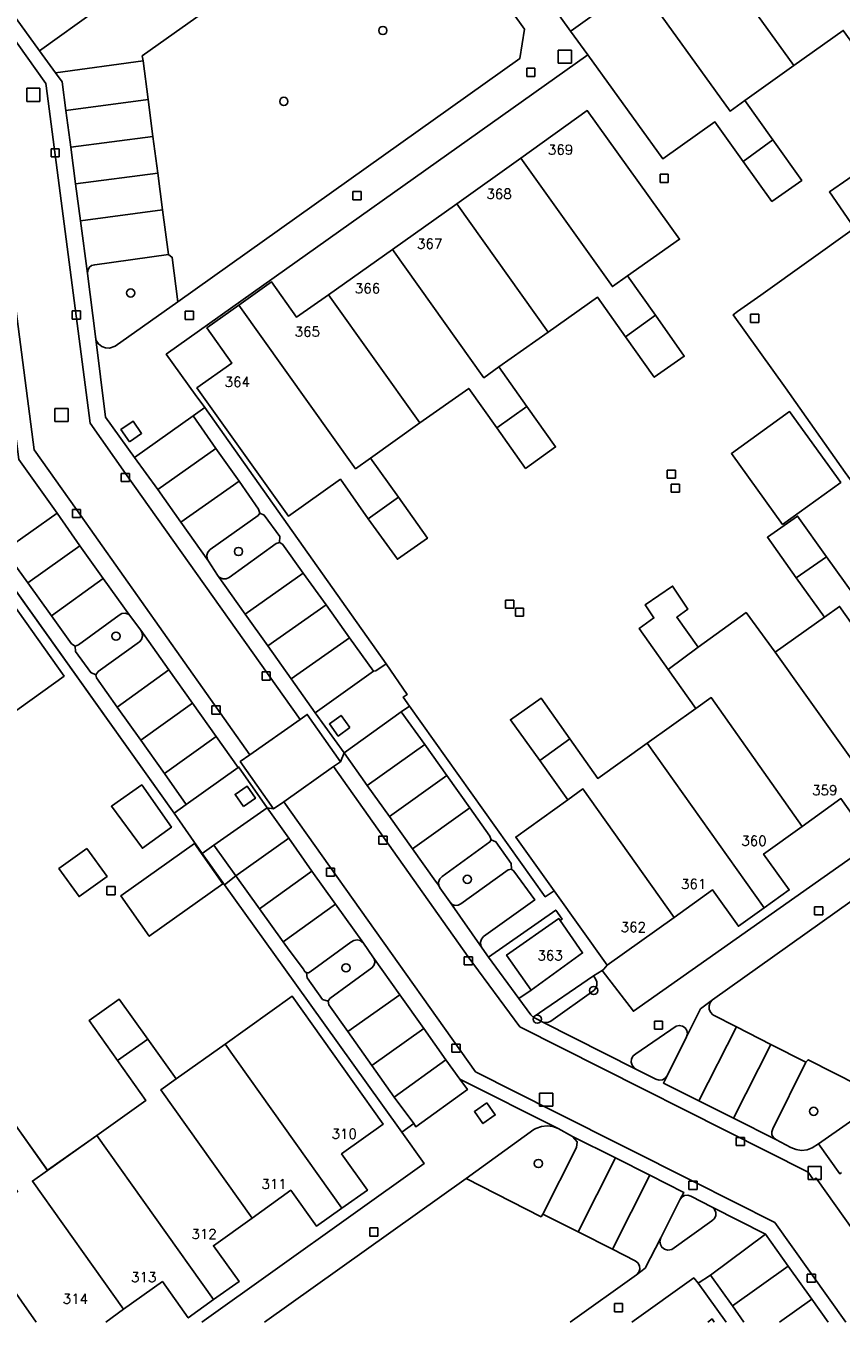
# Model space of a CAD drawing. Header units: metres. Extents: x 108000 to 109000, y 423600 to 424200.
# Tile 62 of 106: x 108757 to 108807, y 423600 to 423679. Entities that reach past the tile are written whole.
import ezdxf

# ---------------------------------------------------------------- set-up
doc = ezdxf.new("R2010")
doc.units = ezdxf.units.M
doc.header["$MEASUREMENT"] = 0
for name, color, linetype in [('Erf', 10, 'Continuous'), ('groenvoorziening', 10, 'Continuous'), ('Huisnummers', 10, 'Continuous'), ('inspectie- _rioolput', 10, 'Continuous'), ('kolk', 10, 'Continuous'), ('onverhard', 10, 'Continuous'), ('open verharding', 10, 'Continuous'), ('pand', 10, 'Continuous'), ('Parkeervlak', 10, 'Continuous'), ('rijbaan lokale weg', 10, 'Continuous'), ('struiken', 10, 'Continuous'), ('vegetatieobject', 10, 'Continuous'), ('Voetgangersgebied', 10, 'Continuous'), ('Voetpad', 10, 'Continuous'), ('Wegmarkering', 10, 'Continuous')]:
    doc.layers.add(name, color=color, linetype=linetype)
doc.styles.get("Standard").update_dxf_attribs({"font": 'txt.shx'})

# ---------------------------------------------------------------- blocks, each defined once
blk = doc.blocks.new('138_ACAD_1_FMEBLOCK13')
at = {"layer": 'Parkeervlak', "color": 255}
blk.add_line((3.583, -2.684), (2.587, -1.285), dxfattribs=at)
blk.add_lwpolyline([(2.587, -1.285), (1.155, 0.725), (-0.239, 2.683), (-3.583, 0.174), (-2.25, -1.699), (-1.549, -2.684)], dxfattribs=at)
blk = doc.blocks.new('138_ACAD_1_FMEBLOCK69')
at = {"layer": 'Erf', "color": 52, "true_color": 0xd2d200}
for points in [[(12.726, 6.124), (1.666, 21.634), (-0.678, 24.894), (-19.233, 11.52), (-19.434, 11.376), (-19.782, 11.919), (-27.962, 6.075), (-13.829, -13.8), (-13.126, -14.769), (-5.929, -24.894)], [(14.409, -24.894), (27.962, -15.231), (26.606, -13.319), (25.432, -11.664), (20.08, -4.221), (15.792, 1.767), (14.433, 3.665), (12.726, 6.124)]]:
    blk.add_lwpolyline(points, dxfattribs=at)
blk = doc.blocks.new('138_ACAD_1_FMEBLOCK70')
at = {"layer": 'Erf', "color": 52, "true_color": 0xd2d200}
blk.add_line((-1.91, -9.156), (-2.995, -9.938), dxfattribs=at)
blk.add_lwpolyline([(-13.398, -9.938), (-13.91, -9.219), (-10.043, -6.469), (-11.605, -4.281), (-8.375, -1.986), (-10.082, 0.406), (-11.832, 2.876), (-10.012, 4.188), (-8.262, 1.719), (-6.55, -0.688), (-3.551, 1.438), (-0.551, 3.573), (-2.285, 6.001), (-4.02, 8.438), (-2.184, 9.751), (-0.441, 7.312), (1.293, 4.884), (4.27, 7.001), (8.355, 9.938), (13.91, 2.126), (11.379, 0.312), (12.949, -1.906), (11.395, -2.999), (9.848, -4.094), (8.277, -1.906), (5.918, -3.594), (3.559, -5.281), (5.129, -7.469), (3.566, -8.562), (2.027, -9.688), (0.457, -7.469), (-1.91, -9.156)], dxfattribs=at)
blk = doc.blocks.new('138_ACAD_1_FMEBLOCK74')
at = {"layer": 'Erf', "color": 52, "true_color": 0xd2d200}
blk.add_line((2.87, -1.346), (1.177, 1.029), dxfattribs=at)
blk.add_lwpolyline([(1.177, 1.029), (0.899, 1.346), (-2.87, -1.346)], dxfattribs=at)
blk = doc.blocks.new('138_ACAD_1_FMEBLOCK92')
at = {"layer": 'Voetpad', "color": 255}
for points in [[(-2.94, 5.787), (-1.584, 3.875), (-15.137, -5.787)], [(11.089, -5.787), (14.859, -3.095), (15.137, -3.412)]]:
    blk.add_lwpolyline(points, dxfattribs=at)
blk = doc.blocks.new('138_ACAD_1_FMEBLOCK93')
at = {"layer": 'Voetpad', "color": 255}
for points in [[(-15.266, -7.4), (-2.986, 1.345), (1.155, 4.341), (1.278, 4.409), (1.606, 4.525), (1.952, 4.563), (2.297, 4.521), (2.622, 4.403), (-3.354, 7.4), (-2.902, 6.768), (-6.054, 4.509), (-6.177, 4.709)], [(11.922, -4.542), (15.266, -2.033), (12.03, -0.391), (12.168, -0.534), (12.24, -0.719), (12.234, -0.918), (12.151, -1.099), (12.003, -1.234), (9.56, -2.97), (9.315, -3.015), (9.12, -2.963), (8.96, -2.84), (8.861, -2.665), (8.836, -2.465), (8.889, -2.271), (7.926, -4.12), (7.414, -4.511), (3.362, -7.4)]]:
    blk.add_lwpolyline(points, dxfattribs=at)
blk = doc.blocks.new('138_ACAD_1_FMEBLOCK115')
at = {"layer": 'groenvoorziening', "color": 3}
blk.add_line((0.846, 4.372), (-11.434, -4.372), dxfattribs=at)
blk.add_lwpolyline([(7.194, -4.372), (11.246, -1.483), (11.374, -1.33), (11.434, -1.138), (11.415, -0.938), (11.32, -0.759), (11.164, -0.632), (9.769, 0.066), (7.677, 1.125), (5.536, 2.209)], dxfattribs=at)

msp = doc.modelspace()

# ---------------------------------------------------------------- linework, layer by layer
at = {"layer": 'Erf', "color": 52, "true_color": 0xd2d200}
for points in [[(108809.867, 423692.813), (108813.947, 423695.715), (108812.377, 423697.927), (108788.529, 423680.953), (108790.133, 423678.688), (108790.165, 423678.711), (108794.227, 423681.625), (108798.141, 423684.406), (108802.039, 423687.219), (108805.961, 423690), (108809.867, 423692.813)], [(108808.562, 423680.032), (108810.273, 423677.656), (108812.039, 423675.156), (108810.227, 423673.875), (108808.461, 423676.375), (108806.752, 423678.736), (108803.75, 423676.594), (108800.763, 423674.463), (108802.469, 423672.063), (108804.227, 423669.594), (108802.406, 423668.313), (108800.648, 423670.75), (108798.929, 423673.157), (108795.758, 423670.906), (108791.176, 423677.245), (108765.478, 423658.99), (108767.245, 423656.538), (108767.829, 423655.752), (108778.883, 423640.121)], [(108793.469, 423660.063), (108791.768, 423662.476), (108788.773, 423660.344), (108785.758, 423658.219), (108787.469, 423655.813), (108789.219, 423653.344), (108787.391, 423652.031), (108785.633, 423654.5), (108783.923, 423656.916), (108780.93, 423654.813), (108777.924, 423652.664), (108779.633, 423650.281), (108781.398, 423647.781), (108779.578, 423646.5), (108777.797, 423648.969), (108776.102, 423651.375), (108772.93, 423649.125), (108767.352, 423656.938), (108769.487, 423658.456), (108767.963, 423660.6), (108769.911, 423661.985), (108771.899, 423663.399), (108773.426, 423661.251), (108775.367, 423662.625), (108779.273, 423665.375), (108783.188, 423668.156), (108787.102, 423670.938), (108791.148, 423673.844), (108796.773, 423666), (108793.602, 423663.781), (108795.313, 423661.375), (108797.063, 423658.875), (108795.227, 423657.594), (108793.469, 423660.063)], [(108806.879, 423651.78), (108803.227, 423656.938), (108800.043, 423661.401), (108800.3, 423661.601), (108801.738, 423662.606), (108807.441, 423666.679), (108805.909, 423668.887), (108808.145, 423670.439)], [(108803.483, 423655.503), (108806.605, 423651.182), (108803.054, 423648.617), (108799.932, 423652.938), (108803.483, 423655.503)], [(108778.883, 423640.121), (108780.172, 423638.262), (108779.931, 423638.099), (108780.316, 423637.547), (108788.588, 423625.926), (108789.122, 423626.286), (108786.789, 423629.563), (108789.958, 423631.837), (108788.248, 423634.224), (108786.461, 423636.719), (108788.328, 423638.031), (108790.08, 423635.553), (108791.785, 423633.142), (108794.791, 423635.278), (108797.768, 423637.394), (108796.08, 423639.782), (108794.313, 423642.281), (108795.214, 423642.922), (108794.681, 423643.725), (108796.345, 423644.861), (108797.28, 423643.46), (108796.604, 423642.964), (108797.913, 423641.13), (108800.829, 423643.247), (108802.612, 423640.84), (108805.603, 423642.968), (108803.893, 423645.371), (108802.133, 423647.844), (108803.969, 423649.125), (108805.726, 423646.656), (108807.43, 423644.262)], [(108753.688, 423647.188), (108759.25, 423639.375), (108755.192, 423636.464)], [(108808.188, 423629.688), (108806.617, 423631.906), (108804.253, 423630.215), (108801.898, 423628.531), (108803.461, 423626.344), (108801.925, 423625.245), (108800.359, 423624.125), (108798.789, 423626.344), (108796.438, 423624.656), (108792.352, 423621.75), (108792.155, 423621.504), (108792.049, 423621.435), (108793.958, 423618.945), (108818.103, 423635.953)], [(108764.03, 423628.887), (108762.14, 423631.439), (108763.986, 423632.739), (108765.8, 423630.164), (108764.03, 423628.887)], [(108762.704, 423625.978), (108767.21, 423629.169), (108768.939, 423626.704), (108764.444, 423623.522), (108762.704, 423625.978)], [(108760.638, 423628.872), (108761.87, 423627.169), (108760.167, 423625.937), (108758.935, 423627.64), (108760.638, 423628.872)], [(108798.494, 423600), (108798.758, 423600.188), (108798.892, 423600)]]:
    msp.add_lwpolyline(points, dxfattribs=at)
at = {"layer": 'groenvoorziening', "color": 3}
for points in [[(108766.188, 423662.194), (108787.027, 423677.02), (108787.329, 423678.803), (108780.976, 423687.679), (108779.189, 423687.944), (108764.008, 423677.181), (108764.067, 423676.889), (108764.378, 423674.515), (108764.672, 423672.268), (108764.964, 423670.042), (108765.258, 423667.791), (108765.615, 423665.068)], [(108765.615, 423665.068), (108761.117, 423664.453), (108760.93, 423664.401), (108760.779, 423664.279), (108760.69, 423664.106), (108760.676, 423663.912), (108761.157, 423660.079), (108761.217, 423659.838), (108761.35, 423659.628), (108761.543, 423659.471), (108761.775, 423659.382), (108762.024, 423659.371), (108762.36, 423659.494), (108766.188, 423662.194)], [(108766.188, 423662.194), (108765.847, 423664.899), (108765.615, 423665.068)], [(108772.177, 423647.451), (108772.389, 423647.518), (108772.398, 423647.883), (108771.458, 423649.186), (108771.176, 423649.31), (108771.083, 423649.161), (108768.155, 423647.089), (108768.022, 423646.937), (108767.959, 423646.746), (108767.974, 423646.545), (108768.054, 423646.379), (108768.613, 423645.519), (108768.749, 423645.378), (108768.929, 423645.302), (108769.125, 423645.304), (108769.312, 423645.389), (108772.177, 423647.451)], [(108763.845, 423641.466), (108763.976, 423641.614), (108764.037, 423641.801), (108764.02, 423641.998), (108763.929, 423642.168), (108763.292, 423643.016), (108763.155, 423643.142), (108762.972, 423643.204), (108762.78, 423643.187), (108762.611, 423643.094), (108760.132, 423641.286), (108759.922, 423641.208), (108759.948, 423640.881), (108760.879, 423639.589), (108761.184, 423639.459), (108761.325, 423639.649), (108763.845, 423641.466)], [(108809.219, 423613.655), (108824.329, 423624.41), (108824.756, 423627.424), (108821.934, 423631.334), (108816.724, 423632.395), (108798.787, 423619.634), (108798.646, 423619.481), (108798.572, 423619.285), (108798.576, 423619.076), (108798.657, 423618.884), (108798.804, 423618.735), (108800.244, 423617.998), (108802.348, 423616.929), (108804.478, 423615.847)], [(108786.327, 423627.56), (108786.531, 423627.604), (108786.514, 423627.949), (108785.582, 423629.274), (108785.29, 423629.403), (108785.21, 423629.265), (108782.295, 423627.162), (108782.158, 423627.013), (108782.088, 423626.823), (108782.097, 423626.62), (108782.157, 423626.476), (108782.764, 423625.609), (108782.899, 423625.473), (108783.077, 423625.402), (108783.269, 423625.409), (108783.445, 423625.495), (108786.327, 423627.56)], [(108778.014, 423621.591), (108778.141, 423621.734), (108778.199, 423621.916), (108778.178, 423622.106), (108778.084, 423622.268), (108777.501, 423623.096), (108777.306, 423623.253), (108777.112, 423623.297), (108776.916, 423623.262), (108776.742, 423623.148), (108774.259, 423621.357), (108774.153, 423621.298), (108774.032, 423621.297), (108774.072, 423620.974), (108775.014, 423619.665), (108775.343, 423619.563), (108775.455, 423619.728), (108778.014, 423621.591)], [(108804.478, 423615.847), (108802.458, 423611.786), (108802.395, 423611.604), (108802.41, 423611.412), (108802.502, 423611.242), (108802.653, 423611.123), (108803.562, 423610.634), (108803.885, 423610.51), (108804.218, 423610.466), (108804.553, 423610.502), (108804.869, 423610.615), (108805.249, 423610.857), (108809.219, 423613.655)], [(108809.219, 423613.655), (108804.609, 423615.994), (108804.478, 423615.847)], [(108788.446, 423606.581), (108790.488, 423610.644), (108790.522, 423610.987), (108790.255, 423611.321), (108789.364, 423611.803), (108789.039, 423611.921), (108788.694, 423611.963), (108788.348, 423611.925), (108788.02, 423611.809), (108787.897, 423611.741), (108783.756, 423608.745)], [(108783.756, 423608.745), (108788.33, 423606.418), (108788.446, 423606.581)]]:
    msp.add_lwpolyline(points, dxfattribs=at)
at = {"layer": 'inspectie- _rioolput', "color": 30}
for p, q in [((108790.178, 423677.539), (108789.378, 423677.539)), ((108789.378, 423677.539), (108789.378, 423676.739)), ((108790.178, 423676.739), (108790.178, 423677.539)), ((108789.378, 423676.739), (108790.178, 423676.739)), ((108757.776, 423675.206), (108756.976, 423675.206)), ((108756.976, 423675.206), (108756.976, 423674.406)), ((108757.776, 423674.406), (108757.776, 423675.206)), ((108756.976, 423674.406), (108757.776, 423674.406)), ((108759.495, 423655.688), (108758.695, 423655.688)), ((108758.695, 423655.688), (108758.695, 423654.888)), ((108759.495, 423654.888), (108759.495, 423655.688)), ((108758.695, 423654.888), (108759.495, 423654.888)), ((108789.043, 423613.951), (108788.243, 423613.951)), ((108788.243, 423613.951), (108788.243, 423613.151)), ((108789.043, 423613.151), (108789.043, 423613.951)), ((108788.243, 423613.151), (108789.043, 423613.151)), ((108805.409, 423609.491), (108804.609, 423609.491)), ((108804.609, 423609.491), (108804.609, 423608.691)), ((108805.409, 423608.691), (108805.409, 423609.491)), ((108804.609, 423608.691), (108805.409, 423608.691))]:
    msp.add_line(p, q, dxfattribs=at)
at = {"layer": 'kolk', "color": 30, "true_color": 0xf07a00}
for p, q in [((108787.461, 423675.932), (108787.461, 423676.432)), ((108787.461, 423676.432), (108787.961, 423676.432)), ((108787.961, 423675.932), (108787.461, 423675.932)), ((108787.961, 423676.432), (108787.961, 423675.932)), ((108758.454, 423671.024), (108758.454, 423671.524)), ((108758.454, 423671.524), (108758.954, 423671.524)), ((108758.954, 423671.024), (108758.454, 423671.024)), ((108758.954, 423671.524), (108758.954, 423671.024)), ((108795.586, 423669.473), (108795.586, 423669.973)), ((108795.586, 423669.973), (108796.086, 423669.973)), ((108796.086, 423669.473), (108795.586, 423669.473)), ((108796.086, 423669.973), (108796.086, 423669.473)), ((108776.861, 423668.408), (108776.861, 423668.908)), ((108776.861, 423668.908), (108777.361, 423668.908)), ((108777.361, 423668.908), (108777.361, 423668.408)), ((108777.361, 423668.408), (108776.861, 423668.408)), ((108759.744, 423661.131), (108759.744, 423661.631)), ((108759.744, 423661.631), (108760.244, 423661.631)), ((108760.244, 423661.631), (108760.244, 423661.131)), ((108766.638, 423661.116), (108766.638, 423661.616)), ((108766.638, 423661.616), (108767.138, 423661.616)), ((108767.138, 423661.616), (108767.138, 423661.116)), ((108760.244, 423661.131), (108759.744, 423661.131)), ((108767.138, 423661.116), (108766.638, 423661.116)), ((108801.103, 423660.935), (108801.103, 423661.435)), ((108801.103, 423661.435), (108801.603, 423661.435)), ((108801.603, 423660.935), (108801.103, 423660.935)), ((108801.603, 423661.435), (108801.603, 423660.935)), ((108762.737, 423651.233), (108762.737, 423651.733)), ((108762.737, 423651.733), (108763.237, 423651.733)), ((108763.237, 423651.233), (108762.737, 423651.233)), ((108763.237, 423651.733), (108763.237, 423651.233)), ((108796.025, 423651.437), (108796.025, 423651.937)), ((108796.025, 423651.937), (108796.525, 423651.937)), ((108796.525, 423651.437), (108796.025, 423651.437)), ((108796.525, 423651.937), (108796.525, 423651.437)), ((108796.269, 423650.585), (108796.269, 423651.085)), ((108796.269, 423651.085), (108796.769, 423651.085)), ((108796.769, 423650.585), (108796.269, 423650.585)), ((108796.769, 423651.085), (108796.769, 423650.585)), ((108759.76, 423649.041), (108759.76, 423649.541)), ((108759.76, 423649.541), (108760.26, 423649.541)), ((108760.26, 423649.041), (108759.76, 423649.041)), ((108760.26, 423649.541), (108760.26, 423649.041)), ((108786.166, 423643.513), (108786.166, 423644.013)), ((108786.166, 423644.013), (108786.666, 423644.013)), ((108786.666, 423643.513), (108786.166, 423643.513)), ((108786.666, 423644.013), (108786.666, 423643.513)), ((108786.763, 423643.024), (108786.763, 423643.524)), ((108786.763, 423643.524), (108787.263, 423643.524)), ((108787.263, 423643.524), (108787.263, 423643.024)), ((108787.263, 423643.024), (108786.763, 423643.024)), ((108771.318, 423639.127), (108771.318, 423639.627)), ((108771.318, 423639.627), (108771.818, 423639.627)), ((108771.818, 423639.627), (108771.818, 423639.127)), ((108771.818, 423639.127), (108771.318, 423639.127)), ((108768.268, 423637.058), (108768.268, 423637.558)), ((108768.268, 423637.558), (108768.768, 423637.558)), ((108768.768, 423637.058), (108768.268, 423637.058)), ((108768.768, 423637.558), (108768.768, 423637.058)), ((108778.447, 423629.123), (108778.447, 423629.623)), ((108778.447, 423629.623), (108778.947, 423629.623)), ((108778.947, 423629.123), (108778.447, 423629.123)), ((108778.947, 423629.623), (108778.947, 423629.123)), ((108775.245, 423627.173), (108775.245, 423627.673)), ((108775.245, 423627.673), (108775.745, 423627.673)), ((108775.745, 423627.673), (108775.745, 423627.173)), ((108775.745, 423627.173), (108775.245, 423627.173)), ((108761.862, 423626.049), (108761.862, 423626.549)), ((108761.862, 423626.549), (108762.362, 423626.549)), ((108762.362, 423626.049), (108761.862, 423626.049)), ((108762.362, 423626.549), (108762.362, 423626.049)), ((108805, 423624.82), (108805, 423625.32)), ((108805, 423625.32), (108805.5, 423625.32)), ((108805.5, 423625.32), (108805.5, 423624.82)), ((108805.5, 423624.82), (108805, 423624.82)), ((108783.645, 423621.767), (108783.645, 423622.267)), ((108783.645, 423622.267), (108784.145, 423622.267)), ((108784.145, 423622.267), (108784.145, 423621.767)), ((108784.145, 423621.767), (108783.645, 423621.767)), ((108795.243, 423617.849), (108795.243, 423618.349)), ((108795.243, 423618.349), (108795.743, 423618.349)), ((108795.743, 423618.349), (108795.743, 423617.849)), ((108795.743, 423617.849), (108795.243, 423617.849)), ((108782.897, 423616.449), (108782.897, 423616.949)), ((108782.897, 423616.949), (108783.397, 423616.949)), ((108783.397, 423616.449), (108782.897, 423616.449)), ((108783.397, 423616.949), (108783.397, 423616.449)), ((108800.229, 423610.754), (108800.229, 423611.254)), ((108800.229, 423611.254), (108800.729, 423611.254)), ((108800.729, 423611.254), (108800.729, 423610.754)), ((108800.729, 423610.754), (108800.229, 423610.754)), ((108797.341, 423608.081), (108797.341, 423608.581)), ((108797.341, 423608.581), (108797.841, 423608.581)), ((108797.841, 423608.581), (108797.841, 423608.081)), ((108797.841, 423608.081), (108797.341, 423608.081)), ((108777.882, 423605.242), (108777.882, 423605.742)), ((108777.882, 423605.742), (108778.382, 423605.742)), ((108778.382, 423605.742), (108778.382, 423605.242)), ((108778.382, 423605.242), (108777.882, 423605.242)), ((108804.556, 423602.43), (108804.556, 423602.93)), ((108804.556, 423602.93), (108805.056, 423602.93)), ((108805.056, 423602.43), (108804.556, 423602.43)), ((108805.056, 423602.93), (108805.056, 423602.43)), ((108792.806, 423600.629), (108792.806, 423601.129)), ((108792.806, 423601.129), (108793.306, 423601.129)), ((108793.306, 423600.629), (108792.806, 423600.629)), ((108793.306, 423601.129), (108793.306, 423600.629))]:
    msp.add_line(p, q, dxfattribs=at)
at = {"layer": 'onverhard', "color": 255}
msp.add_lwpolyline([(108791.542, 423620.212), (108791.667, 423620.345), (108791.74, 423620.531), (108791.735, 423620.73), (108791.647, 423620.92), (108791.532, 423621.097), (108787.849, 423618.591), (108788.099, 423618.463), (108788.446, 423618.285), (108788.739, 423618.264), (108788.92, 423618.347), (108791.542, 423620.212)], dxfattribs=at)
at = {"layer": 'open verharding', "color": 255}
for points in [[(108797.205, 423617.383), (108797.252, 423617.574), (108797.22, 423617.768), (108797.115, 423617.935), (108796.952, 423618.046), (108796.759, 423618.084), (108796.566, 423618.043), (108794.101, 423616.341), (108793.95, 423616.226), (108793.849, 423616.052), (108793.823, 423615.852), (108793.876, 423615.657), (108794, 423615.497), (108794.115, 423615.424), (108795.336, 423614.807), (108795.53, 423614.747), (108795.727, 423614.767), (108795.901, 423614.863), (108796.021, 423615.016), (108797.205, 423617.383)], [(108798.772, 423607.009), (108797.456, 423607.685), (108797.275, 423607.738), (108797.082, 423607.714), (108796.914, 423607.615), (108796.8, 423607.459), (108795.631, 423605.129), (108795.578, 423604.935), (108795.603, 423604.735), (108795.702, 423604.56), (108795.862, 423604.437), (108796.057, 423604.385), (108796.302, 423604.43), (108798.745, 423606.166), (108798.893, 423606.301), (108798.976, 423606.482), (108798.982, 423606.681), (108798.91, 423606.866), (108798.772, 423607.009)]]:
    msp.add_lwpolyline(points, dxfattribs=at)
at = {"layer": 'pand', "color": 1}
for p, q in [((108803.75, 423676.594), (108798.141, 423684.406)), ((108800.763, 423674.463), (108803.75, 423676.594)), ((108802.469, 423672.063), (108800.763, 423674.463)), ((108802.469, 423672.063), (108800.648, 423670.75)), ((108787.102, 423670.938), (108783.188, 423668.156)), ((108783.188, 423668.156), (108779.273, 423665.375)), ((108788.773, 423660.344), (108783.188, 423668.156)), ((108779.273, 423665.375), (108775.367, 423662.625)), ((108795.313, 423661.375), (108793.602, 423663.781)), ((108780.93, 423654.813), (108775.367, 423662.625)), ((108793.469, 423660.063), (108795.313, 423661.375)), ((108785.758, 423658.219), (108788.773, 423660.344)), ((108787.469, 423655.813), (108785.758, 423658.219)), ((108787.469, 423655.813), (108785.633, 423654.5)), ((108777.924, 423652.664), (108780.93, 423654.813)), ((108779.633, 423650.281), (108777.924, 423652.664)), ((108779.633, 423650.281), (108777.797, 423648.969)), ((108803.893, 423645.371), (108805.726, 423646.656)), ((108803.893, 423645.371), (108805.603, 423642.968)), ((108805.603, 423642.968), (108802.612, 423640.84)), ((108796.08, 423639.782), (108797.913, 423641.13)), ((108802.612, 423640.84), (108809.747, 423630.806)), ((108796.08, 423639.782), (108797.768, 423637.394)), ((108797.768, 423637.394), (108794.791, 423635.278)), ((108790.08, 423635.553), (108788.248, 423634.224)), ((108794.791, 423635.278), (108801.925, 423625.245)), ((108788.248, 423634.224), (108789.958, 423631.837)), ((108762.508, 423615.938), (108764.352, 423617.25)), ((108766.086, 423614.822), (108764.352, 423617.25)), ((108769.063, 423616.938), (108766.086, 423614.822)), ((108769.063, 423616.938), (108776.188, 423606.938)), ((108758.243, 423609.249), (108756.531, 423611.656)), ((108761.242, 423611.375), (108758.243, 423609.249)), ((108761.242, 423611.375), (108768.359, 423601.375)), ((108761.798, 423600), (108762.883, 423600.781))]:
    msp.add_line(p, q, dxfattribs=at)
for points in [[(108794.227, 423681.625), (108790.165, 423678.711), (108790.133, 423678.688), (108791.176, 423677.245), (108795.758, 423670.906), (108798.929, 423673.157), (108800.648, 423670.75)], [(108800.763, 423674.463), (108799.85, 423673.816), (108794.227, 423681.625)], [(108803.75, 423676.594), (108806.752, 423678.736), (108808.461, 423676.375)], [(108793.602, 423663.781), (108796.773, 423666), (108791.148, 423673.844), (108787.102, 423670.938)], [(108800.648, 423670.75), (108802.406, 423668.313), (108804.227, 423669.594), (108802.469, 423672.063)], [(108793.602, 423663.781), (108792.683, 423663.121), (108787.102, 423670.938)], [(108809.657, 423668.261), (108808.145, 423670.439), (108805.909, 423668.887), (108807.441, 423666.679), (108809.657, 423668.261)], [(108785.758, 423658.219), (108784.844, 423657.563), (108779.273, 423665.375)], [(108775.367, 423662.625), (108773.426, 423661.251), (108771.899, 423663.399), (108769.911, 423661.985)], [(108788.773, 423660.344), (108791.768, 423662.476), (108793.469, 423660.063)], [(108769.911, 423661.985), (108767.963, 423660.6), (108769.487, 423658.456), (108767.352, 423656.938), (108772.93, 423649.125), (108776.102, 423651.375), (108777.797, 423648.969)], [(108769.911, 423661.985), (108777.018, 423652.017), (108777.924, 423652.664)], [(108793.469, 423660.063), (108795.227, 423657.594), (108797.063, 423658.875), (108795.313, 423661.375)], [(108780.93, 423654.813), (108783.923, 423656.916), (108785.633, 423654.5)], [(108785.633, 423654.5), (108787.391, 423652.031), (108789.219, 423653.344), (108787.469, 423655.813)], [(108803.054, 423648.617), (108806.605, 423651.182), (108803.483, 423655.503), (108799.932, 423652.938), (108803.054, 423648.617)], [(108777.797, 423648.969), (108779.578, 423646.5), (108781.398, 423647.781), (108779.633, 423650.281)], [(108805.726, 423646.656), (108803.969, 423649.125), (108802.133, 423647.844), (108803.893, 423645.371)], [(108755.192, 423636.464), (108759.25, 423639.375), (108753.688, 423647.188), (108749.606, 423644.275)], [(108812.069, 423635.794), (108816.188, 423638.719), (108810.633, 423646.531), (108807.43, 423644.262), (108805.726, 423646.656)], [(108797.913, 423641.13), (108796.604, 423642.964), (108797.28, 423643.46), (108796.345, 423644.861), (108794.681, 423643.725), (108795.214, 423642.922), (108794.313, 423642.281), (108796.08, 423639.782)], [(108805.603, 423642.968), (108806.531, 423643.625), (108812.069, 423635.794)], [(108802.612, 423640.84), (108800.829, 423643.247), (108797.913, 423641.13)], [(108790.08, 423635.553), (108788.328, 423638.031), (108786.461, 423636.719), (108788.248, 423634.224)], [(108797.768, 423637.394), (108798.71, 423638.064), (108804.253, 423630.215)], [(108794.791, 423635.278), (108791.785, 423633.142), (108790.08, 423635.553)], [(108763.986, 423632.739), (108762.14, 423631.439), (108764.03, 423628.887), (108765.8, 423630.164), (108763.986, 423632.739)], [(108789.958, 423631.837), (108790.884, 423632.499), (108796.438, 423624.656)], [(108789.958, 423631.837), (108786.789, 423629.563), (108789.122, 423626.286), (108792.352, 423621.75), (108796.438, 423624.656)], [(108804.253, 423630.215), (108806.617, 423631.906), (108808.188, 423629.688), (108809.747, 423630.806)], [(108801.925, 423625.245), (108803.461, 423626.344), (108801.898, 423628.531), (108804.253, 423630.215)], [(108768.939, 423626.704), (108767.21, 423629.169), (108762.704, 423625.978), (108764.444, 423623.522), (108768.939, 423626.704)], [(108760.638, 423628.872), (108758.935, 423627.64), (108760.167, 423625.937), (108761.87, 423627.169), (108760.638, 423628.872)], [(108796.438, 423624.656), (108798.789, 423626.344), (108800.359, 423624.125), (108801.925, 423625.245)], [(108789.492, 423624.471), (108789.406, 423624.594), (108786.227, 423622.375), (108787.733, 423620.239), (108790.867, 423622.5), (108789.492, 423624.471)], [(108764.352, 423617.25), (108762.609, 423619.688), (108760.773, 423618.375), (108762.508, 423615.938)], [(108776.188, 423606.938), (108777.742, 423608.031), (108776.172, 423610.25), (108778.703, 423612.063), (108773.148, 423619.875), (108769.063, 423616.938)], [(108762.508, 423615.938), (108764.242, 423613.511), (108761.242, 423611.375)], [(108766.086, 423614.822), (108765.148, 423614.156), (108770.711, 423606.344)], [(108758.243, 423609.249), (108757.32, 423608.594), (108762.883, 423600.781)], [(108770.711, 423606.344), (108773.07, 423608.031), (108774.641, 423605.844), (108776.188, 423606.938)], [(108768.359, 423601.375), (108769.922, 423602.469), (108768.352, 423604.656), (108770.711, 423606.344)], [(108754.75, 423603.469), (108754.992, 423603.625), (108757.556, 423600)], [(108762.883, 423600.781), (108765.25, 423602.469), (108766.82, 423600.25), (108768.359, 423601.375)], [(108798.892, 423600), (108798.758, 423600.188), (108798.494, 423600)]]:
    msp.add_lwpolyline(points, dxfattribs=at)
at = {"layer": 'Parkeervlak', "color": 255}
for points in [[(108758.484, 423683.92), (108757.097, 423685.869), (108755.573, 423688.012), (108755.423, 423687.824), (108752.451, 423685.712), (108752.272, 423685.635), (108752.077, 423685.636), (108751.899, 423685.714), (108751.784, 423685.828), (108753.569, 423683.333), (108754.961, 423681.387), (108756.337, 423679.464), (108757.75, 423677.489), (108761.262, 423680.016), (108759.855, 423681.993), (108758.484, 423683.92)], [(108764.672, 423672.268), (108764.378, 423674.515), (108764.067, 423676.889), (108758.719, 423676.14), (108759.128, 423675.597), (108759.358, 423673.858), (108759.656, 423671.611), (108759.951, 423669.385), (108760.249, 423667.135), (108760.676, 423663.912), (108760.69, 423664.106), (108760.779, 423664.279), (108760.93, 423664.401), (108761.117, 423664.453), (108765.615, 423665.068), (108765.258, 423667.791), (108764.964, 423670.042), (108764.672, 423672.268)], [(108769.918, 423651.251), (108768.513, 423653.246), (108767.111, 423655.238), (108763.551, 423652.693), (108764.967, 423650.749), (108766.375, 423648.756), (108768.054, 423646.379), (108767.974, 423646.545), (108767.959, 423646.746), (108768.022, 423646.937), (108768.155, 423647.089), (108771.083, 423649.161), (108771.176, 423649.31), (108771.114, 423649.554), (108769.918, 423651.251)], [(108761.639, 423645.329), (108760.213, 423647.325), (108758.831, 423649.312), (108755.621, 423647.038), (108757.049, 423645.051), (108758.48, 423643.059), (108759.71, 423641.348), (108759.922, 423641.208), (108760.132, 423641.286), (108762.611, 423643.094), (108762.78, 423643.187), (108762.972, 423643.204), (108763.155, 423643.142), (108763.292, 423643.016), (108761.639, 423645.329)], [(108775.223, 423643.714), (108773.83, 423645.656), (108772.57, 423647.417), (108772.389, 423647.518), (108772.177, 423647.451), (108769.312, 423645.389), (108769.125, 423645.304), (108768.929, 423645.302), (108768.749, 423645.378), (108768.613, 423645.519), (108770.287, 423643.161), (108771.67, 423641.212), (108773.093, 423639.207), (108774.567, 423637.131), (108778.117, 423639.679), (108776.656, 423641.716), (108775.223, 423643.714)], [(108767.079, 423637.732), (108765.643, 423639.754), (108763.929, 423642.168), (108764.02, 423641.998), (108764.037, 423641.801), (108763.976, 423641.614), (108763.845, 423641.466), (108761.325, 423639.649), (108761.184, 423639.459), (108761.22, 423639.273), (108762.49, 423637.489), (108763.925, 423635.465), (108765.364, 423633.435), (108766.702, 423631.548), (108769.866, 423633.807), (108768.52, 423635.703), (108767.079, 423637.732)], [(108782.589, 423633.307), (108781.241, 423635.199), (108779.81, 423637.208), (108776.321, 423634.689), (108777.737, 423632.704), (108779.087, 423630.813), (108780.484, 423628.854), (108781.896, 423626.875), (108782.097, 423626.62), (108782.088, 423626.823), (108782.158, 423627.013), (108782.295, 423627.162), (108785.21, 423629.265), (108785.29, 423629.403), (108785.209, 423629.628), (108783.985, 423631.347), (108782.589, 423633.307)], [(108774.362, 423627.492), (108772.949, 423629.488), (108769.721, 423627.205), (108771.159, 423625.197), (108772.6, 423623.188), (108772.972, 423622.668), (108773.853, 423621.507), (108773.904, 423621.381), (108774.032, 423621.297), (108774.153, 423621.298), (108774.259, 423621.357), (108776.742, 423623.148), (108776.916, 423623.262), (108777.112, 423623.297), (108777.306, 423623.253), (108777.501, 423623.096), (108775.799, 423625.48), (108774.362, 423627.492)], [(108787.95, 423625.736), (108786.68, 423627.489), (108786.531, 423627.604), (108786.327, 423627.56), (108783.445, 423625.495), (108783.269, 423625.409), (108783.077, 423625.402), (108782.899, 423625.473), (108782.764, 423625.609), (108784.738, 423622.796), (108784.653, 423622.958), (108784.632, 423623.156), (108784.691, 423623.346), (108784.818, 423623.499), (108787.95, 423625.736)], [(108781.185, 423617.897), (108779.728, 423619.95), (108778.084, 423622.268), (108778.178, 423622.106), (108778.199, 423621.916), (108778.141, 423621.734), (108778.014, 423621.591), (108775.455, 423619.728), (108775.343, 423619.563), (108775.395, 423619.336), (108776.554, 423617.703), (108778.009, 423615.648), (108779.379, 423613.713), (108780.565, 423612.109), (108780.688, 423611.909), (108783.84, 423614.168), (108783.388, 423614.8), (108782.534, 423615.995), (108781.185, 423617.897)], [(108804.478, 423615.847), (108802.348, 423616.929), (108800.244, 423617.998), (108798.804, 423618.735), (108798.657, 423618.884), (108798.576, 423619.076), (108798.572, 423619.285), (108798.646, 423619.481), (108798.787, 423619.634), (108798.053, 423619.09), (108797.205, 423617.383), (108796.021, 423615.016), (108795.791, 423614.57), (108797.951, 423613.485), (108800.06, 423612.425), (108802.653, 423611.123), (108802.502, 423611.242), (108802.41, 423611.412), (108802.395, 423611.604), (108802.458, 423611.786), (108804.478, 423615.847)], [(108796.8, 423607.459), (108797.028, 423607.903), (108794.961, 423608.946), (108792.867, 423610.003), (108790.255, 423611.321), (108790.522, 423610.987), (108790.488, 423610.644), (108788.446, 423606.581), (108790.587, 423605.497), (108792.679, 423604.438), (108794.074, 423603.741), (108794.23, 423603.613), (108794.325, 423603.435), (108794.344, 423603.235), (108794.284, 423603.042), (108794.156, 423602.889), (108794.668, 423603.28), (108795.631, 423605.129), (108796.8, 423607.459)]]:
    msp.add_lwpolyline(points, dxfattribs=at)
at = {"layer": 'rijbaan lokale weg', "color": 255}
for p, q in [((108773.651, 423636.737), (108770.585, 423634.579)), ((108776.321, 423634.689), (108776.106, 423634.158)), ((108775.685, 423633.862), (108772.641, 423631.72)), ((108775.685, 423633.862), (108776.106, 423634.158)), ((108772.641, 423631.72), (108772.019, 423631.282)), ((108772.019, 423631.282), (108771.636, 423631.352))]:
    msp.add_line(p, q, dxfattribs=at)
for points in [[(108773.651, 423636.737), (108762.995, 423651.724), (108760.851, 423654.801), (108758.159, 423675.351), (108758.139, 423675.505), (108743.598, 423695.961)], [(108740.484, 423693.754), (108752.884, 423676.545), (108754.709, 423673.993), (108757.428, 423653.171), (108760.01, 423649.541), (108770.585, 423634.579)], [(108749.745, 423679.463), (108751.147, 423677.516), (108752.571, 423675.455), (108753.702, 423673.909), (108754.304, 423669.564), (108754.73, 423666.07), (108755.084, 423663.359), (108755.389, 423661.022), (108755.71, 423658.561), (108756.031, 423656.103), (108756.346, 423653.694), (108756.492, 423652.584), (108758.831, 423649.312), (108760.213, 423647.325), (108761.639, 423645.329), (108763.292, 423643.016), (108763.929, 423642.168), (108765.643, 423639.754), (108767.079, 423637.732), (108768.52, 423635.703), (108769.866, 423633.807), (108769.887, 423633.836), (108771.636, 423631.352)], [(108776.321, 423634.689), (108774.567, 423637.131), (108773.093, 423639.207), (108771.67, 423641.212), (108770.287, 423643.161), (108768.613, 423645.519), (108768.054, 423646.379), (108766.375, 423648.756), (108764.967, 423650.749), (108763.551, 423652.693), (108761.785, 423655.168), (108761.157, 423660.079), (108760.676, 423663.912), (108760.249, 423667.135), (108759.951, 423669.385), (108759.656, 423671.611), (108759.358, 423673.858), (108759.128, 423675.597), (108758.719, 423676.14), (108757.75, 423677.489), (108756.337, 423679.464)], [(108776.106, 423634.158), (108774.079, 423637.038), (108773.651, 423636.737)], [(108770.585, 423634.579), (108769.992, 423634.161), (108772.019, 423631.282)], [(108806.639, 423609.117), (108806.539, 423609.04), (108805.249, 423610.857), (108804.869, 423610.615), (108804.553, 423610.502), (108804.218, 423610.466), (108803.885, 423610.51), (108803.562, 423610.634), (108802.653, 423611.123), (108800.06, 423612.425), (108797.951, 423613.485), (108795.791, 423614.57), (108796.021, 423615.016), (108795.901, 423614.863), (108795.727, 423614.767), (108795.53, 423614.747), (108795.336, 423614.807), (108794.115, 423615.424), (108788.446, 423618.285), (108788.099, 423618.463), (108787.849, 423618.591), (108787.707, 423618.738), (108786.985, 423619.729), (108785.12, 423622.243), (108784.738, 423622.796), (108782.764, 423625.609), (108782.157, 423626.476), (108782.097, 423626.62), (108781.896, 423626.875), (108780.484, 423628.854), (108779.087, 423630.813), (108777.737, 423632.704), (108776.321, 423634.689)], [(108811.333, 423600), (108805.098, 423608.774), (108804.934, 423608.672), (108804.609, 423609.133), (108787.038, 423618.006), (108783.895, 423622.267), (108775.685, 423633.862)], [(108806.909, 423600), (108802.586, 423606.067), (108797.591, 423608.581), (108789.249, 423612.781), (108784.339, 423615.253), (108772.641, 423631.72)], [(108771.636, 423631.352), (108772.949, 423629.488), (108774.362, 423627.492), (108775.799, 423625.48), (108777.501, 423623.096), (108778.084, 423622.268), (108779.728, 423619.95), (108781.185, 423617.897), (108782.534, 423615.995), (108783.388, 423614.8), (108789.364, 423611.803), (108790.255, 423611.321), (108792.867, 423610.003), (108794.961, 423608.946), (108797.028, 423607.903), (108796.8, 423607.459), (108796.914, 423607.615), (108797.082, 423607.714), (108797.275, 423607.738), (108797.456, 423607.685), (108798.772, 423607.009), (108802.008, 423605.367), (108803.402, 423603.409), (108804.834, 423601.399), (108805.831, 423600)]]:
    msp.add_lwpolyline(points, dxfattribs=at)
at = {"layer": 'struiken', "color": 92, "true_color": 0x00c300}
msp.add_lwpolyline([(108786.227, 423622.375), (108789.406, 423624.594), (108789.492, 423624.471), (108789.624, 423624.567), (108789.223, 423625.11), (108785.12, 423622.243), (108786.985, 423619.729), (108787.733, 423620.239), (108786.227, 423622.375)], dxfattribs=at)
at = {"layer": 'vegetatieobject', "color": 3}
for centre in [(108778.686, 423678.727), (108772.648, 423674.407), (108763.314, 423662.729), (108769.885, 423646.97), (108762.414, 423641.809), (108783.84, 423626.985), (108776.441, 423621.591), (108791.542, 423620.212), (108788.099, 423618.463), (108804.947, 423612.849), (108788.17, 423609.663)]:
    msp.add_circle(centre, 0.25, dxfattribs=at)
at = {"layer": 'Voetgangersgebied', "color": 255}
msp.add_lwpolyline([(108825.328, 423679.781), (108814.32, 423671.592), (108809.657, 423668.261), (108807.441, 423666.679), (108801.738, 423662.606), (108800.3, 423661.601), (108800.043, 423661.401), (108803.227, 423656.938), (108806.879, 423651.78), (108807.453, 423650.969), (108807.703, 423651.125), (108808.93, 423652), (108833.016, 423668.969), (108838.818, 423660.817)], dxfattribs=at)
at = {"layer": 'Voetpad', "color": 255}
for p, q in [((108767.111, 423655.238), (108767.829, 423655.752)), ((108778.883, 423640.121), (108767.829, 423655.752)), ((108754.901, 423646.528), (108765.961, 423631.018)), ((108779.81, 423637.208), (108780.316, 423637.547)), ((108765.961, 423631.018), (108766.702, 423631.548)), ((108765.961, 423631.018), (108767.668, 423628.558)), ((108771.636, 423631.352), (108768.378, 423629.079)), ((108768.378, 423629.079), (108767.668, 423628.558)), ((108769.721, 423627.205), (108768.378, 423629.079)), ((108767.668, 423628.558), (108769.027, 423626.66)), ((108769.027, 423626.66), (108769.721, 423627.205)), ((108791.532, 423621.097), (108792.049, 423621.435)), ((108780.565, 423612.109), (108779.841, 423611.574)), ((108797.918, 423602.375), (108798.664, 423602.858)), ((108797.918, 423602.375), (108799.611, 423600))]:
    msp.add_line(p, q, dxfattribs=at)
for points in [[(108761.262, 423680.016), (108757.75, 423677.489), (108758.719, 423676.14), (108764.067, 423676.889), (108764.008, 423677.181), (108779.189, 423687.944), (108780.976, 423687.679), (108787.329, 423678.803), (108787.027, 423677.02), (108766.188, 423662.194), (108762.36, 423659.494), (108762.024, 423659.371), (108761.775, 423659.382), (108761.543, 423659.471), (108761.35, 423659.628), (108761.217, 423659.838), (108761.157, 423660.079), (108761.785, 423655.168), (108763.551, 423652.693), (108767.111, 423655.238)], [(108767.829, 423655.752), (108767.245, 423656.538), (108765.478, 423658.99), (108791.176, 423677.245), (108790.133, 423678.688), (108788.529, 423680.953)], [(108755.621, 423647.038), (108758.831, 423649.312), (108756.492, 423652.584), (108756.346, 423653.694), (108751.34, 423653.036), (108751.483, 423652.014), (108751.463, 423651.816), (108751.296, 423651.573), (108735.428, 423640.204), (108733.629, 423640.495), (108726.921, 423649.976), (108727.286, 423651.753), (108749.279, 423667.403), (108753.065, 423670.097), (108753.291, 423670.203), (108753.542, 423670.234), (108753.789, 423670.186), (108754.01, 423670.063), (108754.181, 423669.877), (108754.304, 423669.564), (108753.702, 423673.909), (108752.571, 423675.455), (108749.031, 423672.98)], [(108767.111, 423655.238), (108768.513, 423653.246), (108769.918, 423651.251), (108771.114, 423649.554), (108771.176, 423649.31), (108771.458, 423649.186), (108772.398, 423647.883), (108772.389, 423647.518), (108772.57, 423647.417), (108773.83, 423645.656), (108775.223, 423643.714), (108776.656, 423641.716), (108778.117, 423639.679)], [(108766.702, 423631.548), (108765.364, 423633.435), (108763.925, 423635.465), (108762.49, 423637.489), (108761.22, 423639.273), (108761.184, 423639.459), (108760.879, 423639.589), (108759.948, 423640.881), (108759.922, 423641.208), (108759.71, 423641.348), (108758.48, 423643.059), (108757.049, 423645.051), (108755.621, 423647.038)], [(108778.883, 423640.121), (108778.255, 423639.694), (108778.117, 423639.679)], [(108780.316, 423637.547), (108779.931, 423638.099), (108780.172, 423638.262), (108778.883, 423640.121)], [(108778.117, 423639.679), (108774.567, 423637.131), (108776.321, 423634.689), (108779.81, 423637.208)], [(108779.81, 423637.208), (108781.241, 423635.199), (108782.589, 423633.307), (108783.985, 423631.347), (108785.209, 423629.628), (108785.29, 423629.403), (108785.582, 423629.274), (108786.514, 423627.949), (108786.531, 423627.604), (108786.68, 423627.489), (108787.95, 423625.736), (108784.818, 423623.499), (108784.691, 423623.346), (108784.632, 423623.156), (108784.653, 423622.958), (108784.738, 423622.796), (108785.12, 423622.243), (108789.223, 423625.11), (108789.624, 423624.567), (108789.492, 423624.471), (108790.867, 423622.5), (108787.733, 423620.239), (108786.985, 423619.729), (108787.707, 423618.738), (108787.849, 423618.591), (108791.532, 423621.097)], [(108792.049, 423621.435), (108792.155, 423621.504), (108792.352, 423621.75), (108789.122, 423626.286), (108788.588, 423625.926), (108780.316, 423637.547)], [(108822.219, 423633.518), (108819.655, 423637.062), (108818.103, 423635.953), (108793.958, 423618.945), (108792.049, 423621.435)], [(108771.636, 423631.352), (108769.887, 423633.836), (108769.866, 423633.807), (108766.702, 423631.548)], [(108791.532, 423621.097), (108791.647, 423620.92), (108791.735, 423620.73), (108791.74, 423620.531), (108791.667, 423620.345), (108791.542, 423620.212), (108788.92, 423618.347), (108788.739, 423618.264), (108788.446, 423618.285), (108794.115, 423615.424), (108794, 423615.497), (108793.876, 423615.657), (108793.823, 423615.852), (108793.849, 423616.052), (108793.95, 423616.226), (108794.101, 423616.341), (108796.566, 423618.043), (108796.759, 423618.084), (108796.952, 423618.046), (108797.115, 423617.935), (108797.22, 423617.768), (108797.252, 423617.574), (108797.205, 423617.383), (108798.053, 423619.09), (108798.787, 423619.634), (108816.724, 423632.395)], [(108769.721, 423627.205), (108772.949, 423629.488), (108771.636, 423631.352)], [(108780.565, 423612.109), (108779.379, 423613.713), (108778.009, 423615.648), (108776.554, 423617.703), (108775.395, 423619.336), (108775.343, 423619.563), (108775.014, 423619.665), (108774.072, 423620.974), (108774.032, 423621.297), (108773.904, 423621.381), (108773.853, 423621.507), (108772.972, 423622.668), (108772.6, 423623.188), (108771.159, 423625.197), (108769.721, 423627.205)], [(108769.027, 423626.66), (108773.315, 423620.672), (108778.667, 423613.23), (108779.841, 423611.574)], [(108809.219, 423613.655), (108805.249, 423610.857), (108806.539, 423609.04), (108806.639, 423609.117)], [(108800.698, 423600), (108799.997, 423600.985), (108798.664, 423602.858)]]:
    msp.add_lwpolyline(points, dxfattribs=at)
at = {"layer": 'Wegmarkering', "color": 255}
for p, q in [((108759.358, 423673.858), (108764.378, 423674.515)), ((108759.656, 423671.611), (108764.672, 423672.268)), ((108759.951, 423669.385), (108764.964, 423670.042)), ((108760.249, 423667.135), (108765.258, 423667.791)), ((108764.967, 423650.749), (108768.513, 423653.246)), ((108766.375, 423648.756), (108769.918, 423651.251)), ((108760.213, 423647.325), (108757.049, 423645.051)), ((108770.287, 423643.161), (108773.83, 423645.656)), ((108761.639, 423645.329), (108758.48, 423643.059)), ((108771.67, 423641.212), (108775.223, 423643.714)), ((108773.093, 423639.207), (108776.656, 423641.716)), ((108765.643, 423639.754), (108762.49, 423637.489)), ((108767.079, 423637.732), (108763.925, 423635.465)), ((108768.52, 423635.703), (108765.364, 423633.435)), ((108777.737, 423632.704), (108781.241, 423635.199)), ((108779.087, 423630.813), (108782.589, 423633.307)), ((108780.484, 423628.854), (108783.985, 423631.347)), ((108774.362, 423627.492), (108771.159, 423625.197)), ((108772.6, 423623.188), (108775.799, 423625.48)), ((108779.728, 423619.95), (108776.554, 423617.703)), ((108797.951, 423613.485), (108800.244, 423617.998)), ((108781.185, 423617.897), (108778.009, 423615.648)), ((108800.06, 423612.425), (108802.348, 423616.929)), ((108779.379, 423613.713), (108782.534, 423615.995)), ((108792.867, 423610.003), (108790.587, 423605.497)), ((108794.961, 423608.946), (108792.679, 423604.438)), ((108803.402, 423603.409), (108799.997, 423600.985)), ((108804.834, 423601.399), (108802.87, 423600))]:
    msp.add_line(p, q, dxfattribs=at)
for points in [[(108763.245, 423653.657), (108762.721, 423654.401), (108763.454, 423654.918), (108763.978, 423654.174), (108763.245, 423653.657)], [(108776.675, 423636.237), (108775.964, 423635.721), (108775.427, 423636.46), (108776.138, 423636.977), (108776.675, 423636.237)], [(108770.182, 423631.427), (108769.678, 423632.164), (108770.413, 423632.667), (108770.917, 423631.929), (108770.182, 423631.427)], [(108785.02, 423613.356), (108785.533, 423612.623), (108784.783, 423612.097), (108784.27, 423612.83), (108785.02, 423613.356)]]:
    msp.add_lwpolyline(points, dxfattribs=at)

# ---------------------------------------------------------------- block references
at = {"layer": 'Erf', "color": 52, "true_color": 0xd2d200}
for name, p in [('138_ACAD_1_FMEBLOCK69', (108753.235, 423624.894)), ('138_ACAD_1_FMEBLOCK70', (108764.793, 423609.938)), ('138_ACAD_1_FMEBLOCK74', (108796.741, 423601.346))]:
    msp.add_blockref(name, p, dxfattribs=at)
at = {"layer": 'groenvoorziening', "color": 3}
msp.add_blockref('138_ACAD_1_FMEBLOCK115', (108782.91, 423604.372), dxfattribs=at)
at = {"layer": 'Parkeervlak', "color": 255}
msp.add_blockref('138_ACAD_1_FMEBLOCK13', (108802.247, 423602.683), dxfattribs=at)
at = {"layer": 'Voetpad', "color": 255}
for name, p in [('138_ACAD_1_FMEBLOCK93', (108786.742, 423607.4)), ('138_ACAD_1_FMEBLOCK92', (108782.781, 423605.787))]:
    msp.add_blockref(name, p, dxfattribs=at)

# ---------------------------------------------------------------- texts
at = {"layer": 'Huisnummers', "color": 255}
for s, p in [('369', (108788.748, 423671.163)), ('368', (108784.999, 423668.47)), ('367', (108780.767, 423665.43)), ('366', (108776.978, 423662.71)), ('365', (108773.309, 423660.075)), ('364', (108769.04, 423657.008)), ('359', (108804.857, 423632.12)), ('360', (108800.54, 423629.035)), ('361', (108796.861, 423626.405)), ('362', (108793.186, 423623.777)), ('363', (108788.11, 423622.048)), ('310', (108775.56, 423611.177)), ('311', (108771.285, 423608.121)), ('312', (108767.014, 423605.068)), ('313', (108763.335, 423602.437)), ('314', (108759.169, 423601.118))]:
    msp.add_text(s, height=0.6, dxfattribs=at).set_placement(p)

doc.saveas('drawing.dxf')
